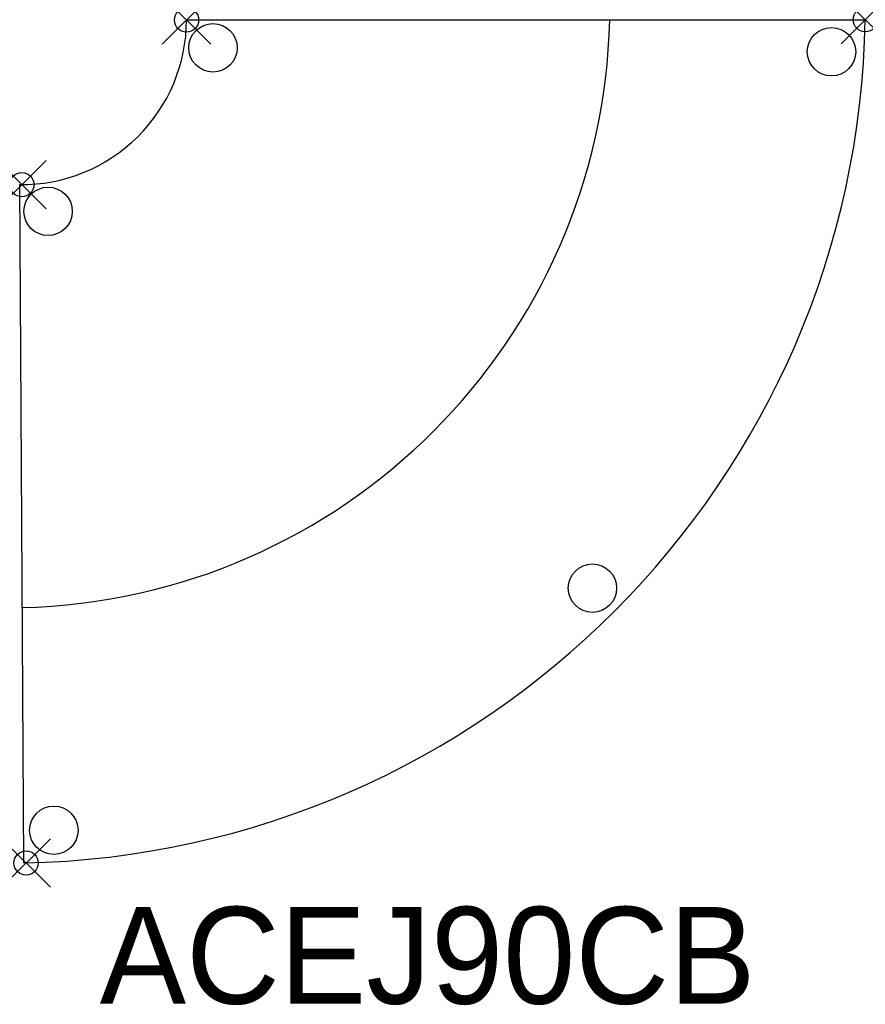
# Model space of a CAD drawing. Header units: inches. Extents: x -6.9 to 28, y -40.6 to 0.
import ezdxf
from ezdxf.enums import TextEntityAlignment as Align

# ---------------------------------------------------------------- set-up
doc = ezdxf.new("R2010")
doc.units = ezdxf.units.IN
doc.header["$MEASUREMENT"] = 0
doc.header["$PDMODE"] = 35
doc.header["$PDSIZE"] = 1
doc.layers.add('A-FURN-P-ST', color=2, linetype='Continuous')
doc.layers.add('A-FURN-P-ST-TN', color=2, linetype='Continuous')

msp = doc.modelspace()

# ---------------------------------------------------------------- linework, layer by layer
at = {"layer": 'A-FURN-P-ST', "color": 2}
for p, q in [((0, 0), (28.001, 0.013)), ((-6.707, -34.792), (-6.883, -6.795))]:
    msp.add_line(p, q, dxfattribs=at)
at = {"layer": 'A-FURN-P-ST'}
for centre, radius in [((1.09, -1.148), 1), ((26.606, -1.311), 0.998), ((-5.711, -7.898), 0.999), ((16.745, -23.45), 0.998), ((-5.474, -33.442), 0.999)]:
    msp.add_circle(centre, radius, dxfattribs=at)
at = {"layer": 'A-FURN-P-ST', "color": 2}
for centre, radius, start, end in [((-6.815, 0.02), 6.815, 269.4332, 359.8288), ((-7.402, 0.607), 24.867, 271.3984, 358.6199), ((-7.422, 0.629), 35.428, 271.1573, 359.0026)]:
    msp.add_arc(centre, radius, start, end, dxfattribs=at)
at = {"layer": 'A-FURN-P-ST'}
for p in [(0, 0), (28.001, 0.013), (-6.795, -6.795), (-6.618, -34.792)]:
    msp.add_point(p, dxfattribs=at)

# ---------------------------------------------------------------- texts
at = {"layer": 'A-FURN-P-ST-TN'}
msp.add_text('ACEJ90CB', height=4, dxfattribs=at).set_placement((9.942, -41.805), align=Align.BOTTOM_CENTER)

doc.saveas('drawing.dxf')
